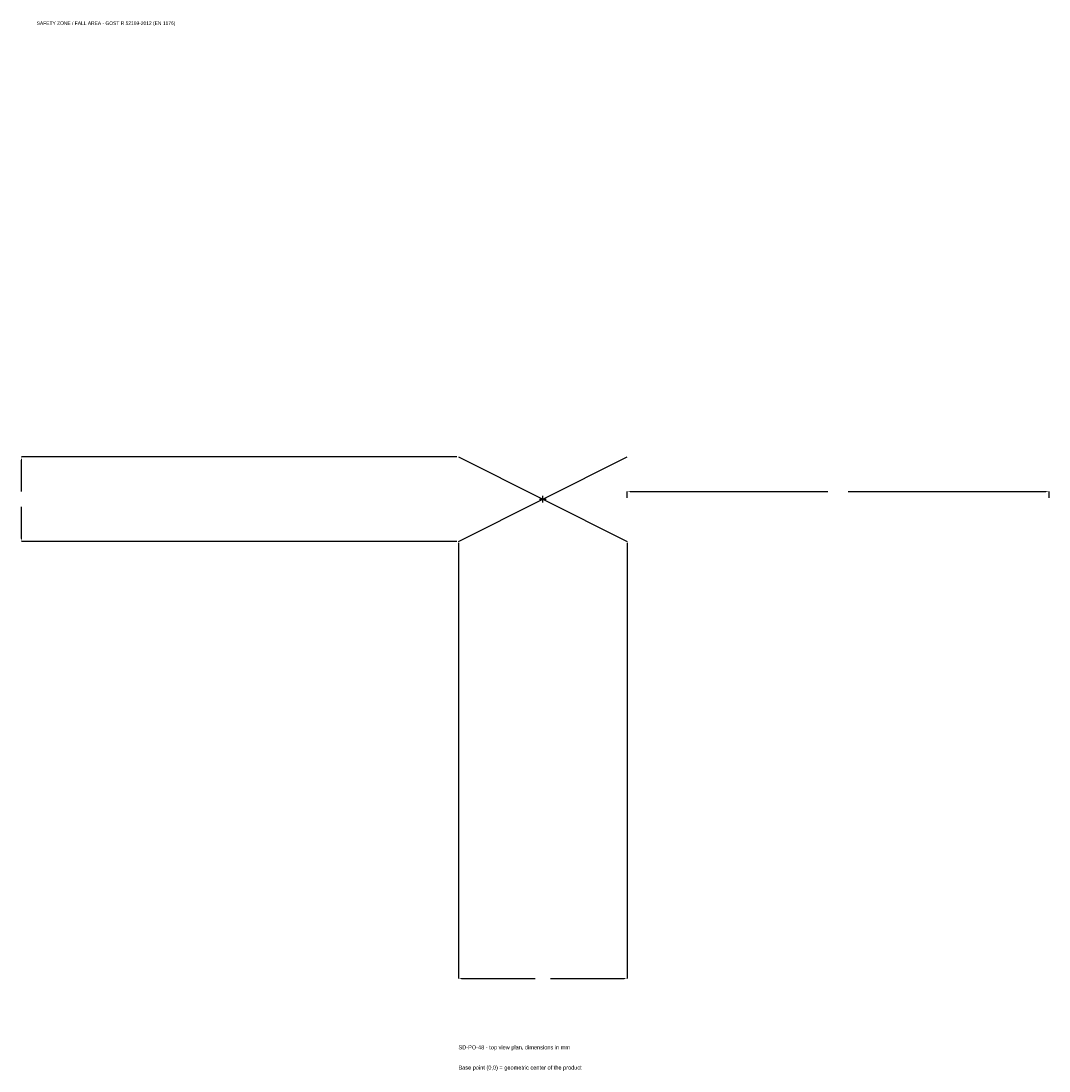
# Model space of a CAD drawing. Extents: x -1856 to 1800, y -2033 to 1700.
import ezdxf

# ---------------------------------------------------------------- set-up
doc = ezdxf.new("R2010")
doc.units = 0
for name, color, linetype in [('GP_MAF_zona_bezopasnosti', 1, 'Continuous'), ('ZSK_DANNYE', 3, 'Continuous'), ('ZSK_KONTUR', 7, 'Continuous'), ('ZSK_RAZMERY', 8, 'Continuous')]:
    doc.layers.add(name, color=color, linetype=linetype)
doc.dimstyles.new('ORION', dxfattribs={"dimtxt": 18, "dimasz": 10.8, "dimexe": 1.25, "dimexo": 5.4, "dimtad": 1, "dimcen": 2.5, "dimazin": 3, "dimtfac": 1, "dimtmove": 0, "dimatfit": 3})

# ---------------------------------------------------------------- blocks, each defined once
blk = doc.blocks.new('_CLOSEDFILLED')
at = {"color": 0, "linetype": 'BYBLOCK'}
blk.add_solid([(-1, 0.16), (0, 0), (-1, -0.16)], dxfattribs=at)
blk = doc.blocks.new('*D1')
for p, q in [((-300, -155.4), (-300, -1704)), ((300, -155.4), (300, -1704)), ((-289.2, -1704), (-27, -1704)), ((27, -1704), (289.2, -1704))]:
    blk.add_line(p, q)
at = {"layer": 'Defpoints'}
for p in [(-300, -150), (300, -150), (-300, -1704)]:
    blk.add_point(p, dxfattribs=at)
at = {"layer": 'ZSK_RAZMERY', "xscale": 10.799999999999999, "yscale": 10.799999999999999, "rotation": 180}
blk.add_blockref('_CLOSEDFILLED', (-300, -1704), dxfattribs=at)
at = {"layer": 'ZSK_RAZMERY', "xscale": 10.799999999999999, "yscale": 10.799999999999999}
blk.add_blockref('_CLOSEDFILLED', (300, -1704), dxfattribs=at)
blk = doc.blocks.new('*D2')
for p, q in [((-305.4, 150), (-1854, 150)), ((-1854, 27), (-1854, 139.2)), ((-1854, -139.2), (-1854, -27)), ((-305.4, -150), (-1854, -150))]:
    blk.add_line(p, q)
at = {"layer": 'Defpoints'}
for p in [(-300, 150), (-1854, -150), (-300, -150)]:
    blk.add_point(p, dxfattribs=at)
at = {"layer": 'ZSK_RAZMERY', "xscale": 10.799999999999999, "yscale": 10.799999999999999}
for p, rotation in [((-1854, 150), 90), ((-1854, -150), 270)]:
    blk.add_blockref('_CLOSEDFILLED', p, dxfattribs=dict(at, rotation=rotation))
blk = doc.blocks.new('*D3')
for p, q in [((300, 5.4), (300, 27)), ((310.8, 27), (1014, 27)), ((1086, 27), (1789.2, 27)), ((1800, 5.4), (1800, 27))]:
    blk.add_line(p, q)
at = {"layer": 'Defpoints'}
for p in [(300, 27), (300, 0), (1800, 0)]:
    blk.add_point(p, dxfattribs=at)
at = {"layer": 'ZSK_RAZMERY', "xscale": 10.799999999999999, "yscale": 10.799999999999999, "rotation": 180}
blk.add_blockref('_CLOSEDFILLED', (300, 27), dxfattribs=at)
at = {"layer": 'ZSK_RAZMERY', "xscale": 10.799999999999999, "yscale": 10.799999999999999}
blk.add_blockref('_CLOSEDFILLED', (1800, 27), dxfattribs=at)
blk = doc.blocks.new('B1')
at = {"layer": 'ZSK_KONTUR'}
for p, q in [((-300, -150), (300, 150)), ((-300, 150), (300, -150))]:
    blk.add_line(p, q, dxfattribs=at)
at = {"layer": 'ZSK_RAZMERY'}
for p, q in [((-12, 0), (12, 0)), ((0, -12), (0, 12))]:
    blk.add_line(p, q, dxfattribs=at)
at = {"layer": 'GP_MAF_zona_bezopasnosti', "color": 1}
blk.add_text('SAFETY ZONE / FALL AREA - GOST R 52169-2012 (EN 1176)', height=12.6, dxfattribs=at).set_placement((-1800, 1686))
at = {"layer": 'ZSK_RAZMERY'}
dim = blk.add_linear_dim(base=(-1854, -150), p1=(-300, -150), p2=(-300, 150), angle=90, dimstyle='ORION', dxfattribs=at)
dim.commit()
dim.dimension.update_dxf_attribs({"geometry": '*D2', "text_midpoint": (-1854, 0)})
for base, p1, p2, picture, middle in [((300, 27), (300, 0), (1800, 0), '*D3', (1050, 27)), ((-300, -1704), (-300, -150), (300, -150), '*D1', (0, -1704))]:
    dim = blk.add_linear_dim(base=base, p1=p1, p2=p2, dimstyle='ORION', dxfattribs=at)
    dim.commit()
    dim.dimension.update_dxf_attribs({"geometry": picture, "text_midpoint": middle})

msp = doc.modelspace()

# ---------------------------------------------------------------- block references
msp.add_blockref('B1', (0, 0))

# ---------------------------------------------------------------- texts
at = {"layer": 'ZSK_DANNYE', "color": 3}
msp.add_text('SD-PO-48 - top view plan, dimensions in mm', height=14.4, dxfattribs=at).set_placement((-300, -1956))
at = {"layer": 'ZSK_DANNYE', "color": 7}
msp.add_text('Base point (0,0) = geometric center of the product', height=14.4, dxfattribs=at).set_placement((-300, -2028))

doc.saveas('drawing.dxf')
